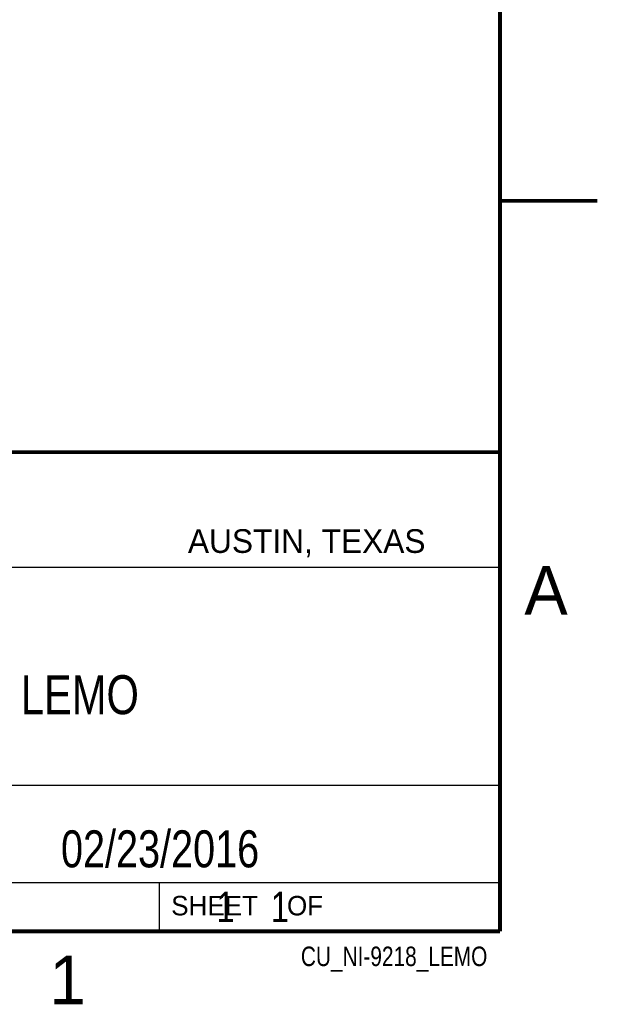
# Model space of a CAD drawing. Header units: inches. Extents: x 0 to 22, y 0 to 17.
# Tile 28 of 34: x 19 to 22, y 0.1 to 5.2. Entities that reach past the tile are written whole.
import ezdxf

# ---------------------------------------------------------------- set-up
doc = ezdxf.new("R2010")
doc.units = ezdxf.units.IN
doc.header["$LTSCALE"] = 1.21
doc.header["$MEASUREMENT"] = 0
doc.layers.get('0').update_dxf_attribs({"linetype": 'CONTINUOUS'})
doc.layers.add('DETAIL', color=7, linetype='CONTINUOUS')
doc.layers.add('NOTE', color=7, linetype='CONTINUOUS')
doc.styles.get("Standard").update_dxf_attribs({"font": 'txt', "width": 0.8})
doc.styles.add('TEXTSTYLE_2', font='txt')

msp = doc.modelspace()

# ---------------------------------------------------------------- linework, layer by layer
at = {"color": 2, "linetype": 'CONTINUOUS'}
for p, q in [((16.3737, 2.9596), (21.5037, 2.9596)), ((16.375, 2.96), (21.5, 2.96)), ((21.5037, 2.9596), (21.5037, 1.2496)), ((16.7288, 2.37), (21.5, 2.37)), ((16.3737, 1.2496), (21.5037, 1.2496)), ((18.01, 1.25), (21.5, 1.25)), ((21.5, 1.25), (21.5, 0.75)), ((16.375, 0.75), (21.5, 0.75)), ((18.01, 0.75), (21.5, 0.75)), ((19.75, 0.75), (21.5, 0.75)), ((19.75, 0.75), (19.75, 0.5)), ((21.5, 0.75), (21.5, 0.5)), ((19.75, 0.5), (21.5, 0.5)), ((20.4977, 0.4994), (21.4977, 0.4994)), ((20.4977, 0.4994), (20.4977, 0.4989)), ((20.4977, 0.4989), (21.4977, 0.4989)), ((21.4977, 0.4994), (21.4977, 0.4989))]:
    msp.add_line(p, q, dxfattribs=at)
at = {"color": 7, "linetype": 'CONTINUOUS', "const_width": 0.02}
for points in [[(21.5, 0.5), (21.5, 16.5)], [(22, 4.25), (21.5, 4.25)], [(13.6, 2.9595), (21.5, 2.96)], [(0.5, 0.5), (21.5, 0.5)]]:
    msp.add_lwpolyline(points, dxfattribs=at)

# ---------------------------------------------------------------- texts
at = {"color": 2, "linetype": 'CONTINUOUS', "attachment_point": 1, "line_spacing_factor": 0.9, "style": 'TEXTSTYLE_2'}
for s, insert, char_height, width in [('AUSTIN, TEXAS', (19.898, 2.5642), 0.121576, 1.580488), ('A', (21.625, 2.375), 0.25, 0.25), ('SHEET    OF', (19.8121, 0.6815), 0.1, 1.1), ('1', (19.1875, 0.375), 0.25, 0.25)]:
    msp.add_mtext(s, dxfattribs=dict(at, insert=insert, char_height=char_height, width=width))
at = {"layer": 'DETAIL', "color": 7, "linetype": 'CONTINUOUS', "insert": (19.8125, 0.7031), "char_height": 0.15625, "width": 1.375, "attachment_point": 1, "line_spacing_factor": 0.9}
msp.add_mtext('     1    1', dxfattribs=at)
at = {"layer": 'DETAIL', "color": 2, "linetype": 'CONTINUOUS', "insert": (21.4352, 0.4213), "char_height": 0.1, "width": 1.2, "attachment_point": 3, "line_spacing_factor": 0.9}
msp.add_mtext('CU_NI-9218_LEMO', dxfattribs=at)
at = {"layer": 'NOTE', "color": 7, "linetype": 'CONTINUOUS', "attachment_point": 2, "line_spacing_factor": 0.9}
for s, insert, char_height, width in [('NI 9218 LEMO', (18.9387, 1.8146), 0.2, 1.92), ('02/23/2016 ', (19.755, 1.0181), 0.19, 1.672)]:
    msp.add_mtext(s, dxfattribs=dict(at, insert=insert, char_height=char_height, width=width))

doc.saveas('drawing.dxf')
